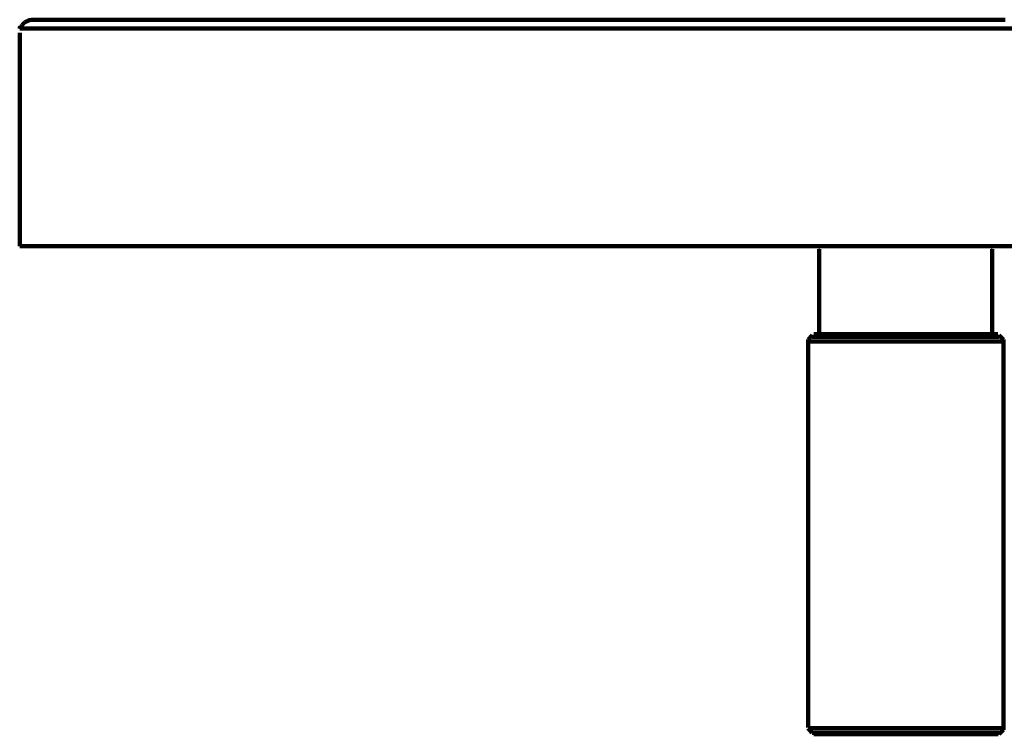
# Model space of a CAD drawing. Header units: millimetres. Extents: x -74 to 325, y -291 to 343.
# Tile 2 of 4: x -74 to 148, y -144 to 17. Entities that reach past the tile are written whole.
import ezdxf

# ---------------------------------------------------------------- set-up
doc = ezdxf.new("R2010")
doc.units = ezdxf.units.MM
doc.header["$MEASUREMENT"] = 0
doc.layers.add('Laag 1', color=7, linetype='Continuous', lineweight=0)

msp = doc.modelspace()

# ---------------------------------------------------------------- linework, layer by layer
at = {"layer": 'Laag 1', "color": 18, "lineweight": 211, "true_color": 0x010000}
for p, q in [((-73.61, 15.39), (-73.52, 15.67)), ((-73.35, 15.32), (-73.19, 15.65)), ((-73.19, 15.65), (-73.02, 15.99)), ((-73.02, 15.99), (-72.76, 16.32)), ((-72.76, 16.32), (-72.43, 16.57)), ((-72.43, 16.57), (-72.09, 16.73)), ((-72.09, 16.73), (-71.75, 16.9)), ((-71.75, 16.9), (-71.41, 17.06)), ((-71.41, 17.06), (-70.99, 17.15)), ((-70.99, 17.15), (-70.57, 17.15)), ((-70.49, 17.15), (-70.57, 17.15)), ((-70.32, 17.15), (-70.49, 17.15)), ((-70.15, 17.15), (-70.32, 17.15)), ((-69.81, 17.15), (-70.15, 17.15)), ((-69.56, 17.15), (-69.81, 17.15)), ((-69.14, 17.15), (-69.56, 17.15)), ((-68.72, 17.15), (-69.14, 17.15)), ((-68.21, 17.15), (-68.72, 17.15)), ((-67.62, 17.15), (-68.21, 17.15)), ((-66.94, 17.15), (-67.62, 17.15)), ((-66.27, 17.15), (-66.94, 17.15)), ((-65.51, 17.15), (-66.27, 17.15)), ((-64.75, 17.15), (-65.51, 17.15)), ((-63.83, 17.15), (-64.75, 17.15)), ((-62.9, 17.15), (-63.83, 17.15)), ((-61.97, 17.15), (-62.9, 17.15)), ((-60.88, 17.15), (-61.97, 17.15)), ((-59.75, 17.15), (-60.84, 17.15)), ((-58.65, 17.15), (-59.75, 17.15)), ((-57.39, 17.15), (-58.65, 17.15)), ((-56.12, 17.15), (-57.39, 17.15)), ((-54.86, 17.15), (-56.12, 17.15)), ((-53.42, 17.15), (-54.86, 17.15)), ((-51.99, 17.15), (-53.42, 17.15)), ((-50.56, 17.15), (-51.99, 17.15)), ((-48.96, 17.15), (-50.56, 17.15)), ((-47.36, 17.15), (-48.96, 17.15)), ((-45.75, 17.15), (-47.36, 17.15)), ((-43.99, 17.15), (-45.75, 17.15)), ((-42.21, 17.15), (-43.99, 17.15)), ((-40.44, 17.15), (-42.21, 17.15)), ((-38.59, 17.15), (-40.44, 17.15)), ((-36.65, 17.15), (-38.59, 17.15)), ((-34.71, 17.15), (-36.65, 17.15)), ((-32.69, 17.15), (-34.71, 17.15)), ((-30.67, 17.15), (-32.69, 17.15)), ((-28.56, 17.15), (-30.67, 17.15)), ((-26.37, 17.15), (-28.56, 17.15)), ((-24.17, 17.15), (-26.37, 17.15)), ((-21.98, 17.15), (-24.17, 17.15)), ((-19.71, 17.15), (-21.98, 17.15)), ((-17.34, 17.15), (-19.71, 17.15)), ((-14.9, 17.15), (-17.34, 17.15)), ((-12.54, 17.15), (-14.9, 17.15)), ((-10.09, 17.15), (-12.54, 17.15)), ((-7.56, 17.15), (-10.09, 17.15)), ((-5.04, 17.15), (-7.56, 17.15)), ((-2.42, 17.15), (-5.04, 17.15)), ((0.19, 17.15), (-2.42, 17.15)), ((2.89, 17.15), (0.19, 17.15)), ((5.59, 17.15), (2.89, 17.15)), ((8.37, 17.15), (5.59, 17.15)), ((11.15, 17.15), (8.37, 17.15)), ((13.93, 17.15), (11.15, 17.15)), ((16.79, 17.15), (13.93, 17.15)), ((19.66, 17.15), (16.79, 17.15)), ((22.53, 17.15), (19.66, 17.15)), ((25.48, 17.15), (22.53, 17.15)), ((28.52, 17.15), (25.48, 17.15)), ((31.47, 17.15), (28.52, 17.15)), ((34.5, 17.15), (31.47, 17.15)), ((37.62, 17.15), (34.5, 17.15)), ((40.66, 17.15), (37.62, 17.15)), ((43.77, 17.15), (40.66, 17.15)), ((46.98, 17.15), (43.77, 17.15)), ((50.1, 17.15), (46.98, 17.15)), ((53.3, 17.15), (50.1, 17.15)), ((56.5, 17.15), (53.3, 17.15)), ((59.71, 17.15), (56.5, 17.15)), ((63, 17.15), (59.71, 17.15)), ((66.29, 17.15), (63, 17.15)), ((69.57, 17.15), (66.29, 17.15)), ((72.86, 17.15), (69.57, 17.15)), ((76.15, 17.15), (72.86, 17.15)), ((79.52, 17.15), (76.15, 17.15)), ((82.89, 17.15), (79.52, 17.15)), ((86.26, 17.15), (82.89, 17.15)), ((89.63, 17.15), (86.26, 17.15)), ((93.01, 17.15), (89.63, 17.15)), ((96.38, 17.15), (93.01, 17.15)), ((99.84, 17.15), (96.38, 17.15)), ((103.21, 17.15), (99.84, 17.15)), ((106.66, 17.15), (103.21, 17.15)), ((110.12, 17.15), (106.66, 17.15)), ((113.49, 17.15), (110.12, 17.15)), ((116.95, 17.15), (113.49, 17.15)), ((120.41, 17.15), (116.95, 17.15)), ((123.86, 17.15), (120.41, 17.15)), ((127.32, 17.15), (123.86, 17.15)), ((130.77, 17.15), (127.32, 17.15)), ((134.15, 17.15), (130.77, 17.15)), ((137.6, 17.15), (134.15, 17.15)), ((141.06, 17.15), (137.6, 17.15)), ((144.43, 17.15), (141.06, 17.15)), ((147.89, 17.15), (144.43, 17.15)), ((-73.61, 15.16), (-73.61, 15.39)), ((-73.61, 15.16), (-73.52, 15.16)), ((-73.6, -33.78), (-73.6, 14.19)), ((-73.52, 14.99), (-73.35, 15.32)), ((-73.52, 15.16), (-73.35, 15.16)), ((-73.35, 15.16), (-73.1, 15.16)), ((-73.1, 15.16), (-72.85, 15.16)), ((-72.85, 15.16), (-72.51, 15.16)), ((-72.51, 15.16), (-72.09, 15.16)), ((-72.09, 15.16), (-71.66, 15.16)), ((-71.66, 15.16), (-71.16, 15.16)), ((-71.16, 15.16), (-70.57, 15.16)), ((-70.57, 15.16), (-69.98, 15.16)), ((-69.98, 15.16), (-69.22, 15.16)), ((-69.22, 15.16), (-68.55, 15.16)), ((-68.55, 15.16), (-67.7, 15.16)), ((-67.7, 15.16), (-66.78, 15.16)), ((-66.78, 15.16), (-65.85, 15.16)), ((-65.85, 15.16), (-64.92, 15.16)), ((-64.92, 15.16), (-63.83, 15.16)), ((-63.83, 15.16), (-62.73, 15.16)), ((-62.73, 15.16), (-61.55, 15.16)), ((-61.55, 15.16), (-60.37, 15.16)), ((-60.37, 15.16), (-59.1, 15.16)), ((-59.1, 15.16), (-57.76, 15.16)), ((-57.76, 15.16), (-56.41, 15.16)), ((-56.41, 15.16), (-54.97, 15.16)), ((-54.97, 15.16), (-53.46, 15.16)), ((-53.46, 15.16), (-51.85, 15.16)), ((-51.85, 15.16), (-50.34, 15.16)), ((-50.34, 15.16), (-48.65, 15.16)), ((-48.65, 15.16), (-46.88, 15.16)), ((-46.88, 15.16), (-45.19, 15.16)), ((-45.19, 15.16), (-43.34, 15.16)), ((-43.34, 15.16), (-41.48, 15.16)), ((-41.48, 15.16), (-39.55, 15.16)), ((-39.55, 15.16), (-37.61, 15.16)), ((-37.61, 15.16), (-35.58, 15.16)), ((-35.58, 15.16), (-33.47, 15.16)), ((-33.47, 15.16), (-31.37, 15.16)), ((-31.37, 15.16), (-29.26, 15.16)), ((-29.26, 15.16), (-26.98, 15.16)), ((-26.98, 15.16), (-24.79, 15.16)), ((-24.79, 15.16), (-22.43, 15.16)), ((-22.43, 15.16), (-20.07, 15.16)), ((-20.07, 15.16), (-17.71, 15.16)), ((-17.71, 15.16), (-15.26, 15.16)), ((-15.26, 15.16), (-12.82, 15.16)), ((-12.82, 15.16), (-10.29, 15.16)), ((-10.29, 15.16), (-7.68, 15.16)), ((-7.68, 15.16), (-5.06, 15.16)), ((-5.06, 15.16), (-2.45, 15.16)), ((-2.45, 15.16), (0.25, 15.16)), ((0.25, 15.16), (2.95, 15.16)), ((2.95, 15.16), (5.73, 15.16)), ((5.73, 15.16), (8.51, 15.16)), ((8.51, 15.16), (11.29, 15.16)), ((11.29, 15.16), (14.16, 15.16)), ((14.16, 15.16), (17.11, 15.16)), ((17.11, 15.16), (19.98, 15.16)), ((19.98, 15.16), (23.01, 15.16)), ((23.01, 15.16), (25.97, 15.16)), ((25.97, 15.16), (29, 15.16)), ((29, 15.16), (32.03, 15.16)), ((32.03, 15.16), (35.15, 15.16)), ((35.15, 15.16), (38.27, 15.16)), ((38.27, 15.16), (41.39, 15.16)), ((41.39, 15.16), (44.51, 15.16)), ((44.51, 15.16), (47.71, 15.16)), ((47.71, 15.16), (50.92, 15.16)), ((50.92, 15.16), (54.21, 15.16)), ((54.21, 15.16), (57.41, 15.16)), ((57.41, 15.16), (60.7, 15.16)), ((60.7, 15.16), (63.99, 15.16)), ((63.99, 15.16), (67.28, 15.16)), ((67.28, 15.16), (70.65, 15.16)), ((70.65, 15.16), (74.02, 15.16)), ((74.02, 15.16), (77.39, 15.16)), ((77.39, 15.16), (80.77, 15.16)), ((80.77, 15.16), (84.14, 15.16)), ((84.14, 15.16), (87.51, 15.16)), ((87.51, 15.16), (90.97, 15.16)), ((90.97, 15.16), (94.43, 15.16)), ((94.43, 15.16), (97.88, 15.16)), ((97.88, 15.16), (101.26, 15.16)), ((101.26, 15.16), (104.71, 15.16)), ((104.71, 15.16), (108.17, 15.16)), ((108.17, 15.16), (111.63, 15.16)), ((111.63, 15.16), (115.17, 15.16)), ((115.17, 15.16), (118.63, 15.16)), ((118.63, 15.16), (122.08, 15.16)), ((122.08, 15.16), (125.53, 15.16)), ((125.53, 15.16), (129, 15.16)), ((129, 15.16), (132.53, 15.16)), ((132.53, 15.16), (135.99, 15.16)), ((135.99, 15.16), (139.45, 15.16)), ((139.45, 15.16), (142.9, 15.16)), ((142.9, 15.16), (146.36, 15.16)), ((146.36, 15.16), (149.82, 15.16)), ((-73.61, -33.78), (-73.52, -33.78)), ((-73.52, -33.78), (-73.35, -33.78)), ((-73.35, -33.78), (-73.1, -33.78)), ((-73.1, -33.78), (-72.85, -33.78)), ((-72.85, -33.78), (-72.51, -33.78)), ((-72.51, -33.78), (-72.09, -33.78)), ((-72.09, -33.78), (-71.67, -33.78)), ((-71.67, -33.78), (-71.16, -33.78)), ((-71.16, -33.78), (-70.57, -33.78)), ((-70.57, -33.78), (-69.98, -33.78)), ((-69.98, -33.78), (-69.22, -33.78)), ((-69.22, -33.78), (-68.55, -33.78)), ((-68.55, -33.78), (-67.7, -33.78)), ((-67.7, -33.78), (-66.78, -33.78)), ((-66.78, -33.78), (-65.85, -33.78)), ((-65.85, -33.78), (-64.92, -33.78)), ((-64.92, -33.78), (-63.83, -33.78)), ((-63.83, -33.78), (-62.73, -33.78)), ((-62.73, -33.78), (-61.55, -33.78)), ((-61.55, -33.78), (-60.37, -33.78)), ((-60.37, -33.78), (-59.11, -33.78)), ((-59.11, -33.78), (-57.76, -33.78)), ((-57.76, -33.78), (-56.41, -33.78)), ((-56.41, -33.78), (-54.97, -33.78)), ((-54.97, -33.78), (-53.45, -33.78)), ((-53.45, -33.78), (-51.85, -33.78)), ((-51.85, -33.78), (-50.34, -33.78)), ((-50.34, -33.78), (-48.65, -33.78)), ((-48.65, -33.78), (-46.88, -33.78)), ((-46.88, -33.78), (-45.19, -33.78)), ((-45.19, -33.78), (-43.34, -33.78)), ((-43.34, -33.78), (-41.48, -33.78)), ((-41.48, -33.78), (-39.54, -33.78)), ((-39.54, -33.78), (-37.61, -33.78)), ((-37.61, -33.78), (-35.58, -33.78)), ((-35.58, -33.78), (-33.47, -33.78)), ((-33.47, -33.78), (-31.37, -33.78)), ((-31.37, -33.78), (-29.26, -33.78)), ((-29.26, -33.78), (-26.98, -33.78)), ((-26.98, -33.78), (-24.79, -33.78)), ((-24.79, -33.78), (-22.43, -33.78)), ((-22.43, -33.78), (-20.07, -33.78)), ((-20.07, -33.78), (-17.71, -33.78)), ((-17.71, -33.78), (-15.26, -33.78)), ((-15.26, -33.78), (-12.82, -33.78)), ((-12.82, -33.78), (-10.29, -33.78)), ((-10.29, -33.78), (-7.68, -33.78)), ((-7.68, -33.78), (-5.06, -33.78)), ((-5.06, -33.78), (-2.45, -33.78)), ((-2.45, -33.78), (0.25, -33.78)), ((0.25, -33.78), (2.95, -33.78)), ((2.95, -33.78), (5.73, -33.78)), ((5.73, -33.78), (8.51, -33.78)), ((8.51, -33.78), (11.3, -33.78)), ((11.3, -33.78), (14.16, -33.78)), ((14.16, -33.78), (17.12, -33.78)), ((17.12, -33.78), (19.98, -33.78)), ((19.98, -33.78), (23.01, -33.78)), ((23.01, -33.78), (25.97, -33.78)), ((25.97, -33.78), (29, -33.78)), ((29, -33.78), (32.04, -33.78)), ((32.04, -33.78), (35.15, -33.78)), ((35.15, -33.78), (38.27, -33.78)), ((38.27, -33.78), (41.39, -33.78)), ((41.39, -33.78), (44.51, -33.78)), ((44.51, -33.78), (47.72, -33.78)), ((47.72, -33.78), (50.92, -33.78)), ((50.92, -33.78), (54.21, -33.78)), ((54.21, -33.78), (57.41, -33.78)), ((57.41, -33.78), (60.7, -33.78)), ((60.7, -33.78), (63.99, -33.78)), ((63.99, -33.78), (67.28, -33.78)), ((67.28, -33.78), (70.65, -33.78)), ((70.65, -33.78), (74.02, -33.78)), ((74.02, -33.78), (77.39, -33.78)), ((77.39, -33.78), (80.77, -33.78)), ((80.77, -33.78), (84.14, -33.78)), ((84.14, -33.78), (87.51, -33.78)), ((87.51, -33.78), (90.97, -33.78)), ((90.97, -33.78), (94.43, -33.78)), ((94.43, -33.78), (97.88, -33.78)), ((97.88, -33.78), (101.25, -33.78)), ((101.25, -33.78), (104.71, -33.78)), ((104.71, -33.78), (108.17, -33.78)), ((106.07, -53.55), (106.07, -34.47)), ((108.17, -33.78), (111.62, -33.78)), ((111.62, -33.78), (115.17, -33.78)), ((115.17, -33.78), (118.62, -33.78)), ((118.62, -33.78), (122.08, -33.78)), ((122.08, -33.78), (125.54, -33.78)), ((125.54, -33.78), (128.99, -33.78)), ((128.99, -33.78), (132.53, -33.78)), ((132.53, -33.78), (135.99, -33.78)), ((135.99, -33.78), (139.45, -33.78)), ((139.45, -33.78), (142.9, -33.78)), ((142.9, -33.78), (146.36, -33.78)), ((145, -53.55), (145, -34.47)), ((146.36, -33.78), (149.82, -33.78)), ((104.53, -53.77), (103.62, -54.78)), ((103.62, -141.98), (103.62, -54.78)), ((103.62, -55.19), (103.71, -55.19)), ((103.71, -55.19), (103.87, -55.19)), ((103.87, -55.19), (104.04, -55.19)), ((104.04, -55.19), (104.28, -55.19)), ((104.29, -55.19), (104.62, -55.19)), ((104.62, -54.18), (104.53, -54.18)), ((104.7, -54.18), (104.62, -54.18)), ((104.62, -55.19), (105.03, -55.19)), ((104.86, -54.18), (104.7, -54.18)), ((108.38, -53.55), (104.86, -53.55)), ((105.03, -54.18), (104.86, -54.18)), ((105.28, -54.18), (105.03, -54.18)), ((105.03, -55.19), (105.44, -55.19)), ((105.61, -54.18), (105.28, -54.18)), ((105.44, -55.19), (105.86, -55.19)), ((106.02, -54.18), (105.61, -54.18)), ((105.86, -55.19), (106.43, -55.19)), ((106.44, -54.18), (106.02, -54.18)), ((106.16, -53.55), (106.07, -53.55)), ((106.32, -53.81), (106.08, -53.56)), ((106.32, -53.55), (106.15, -53.55)), ((106.57, -53.55), (106.32, -53.55)), ((106.93, -54.18), (106.44, -54.18)), ((106.44, -55.19), (107.02, -55.19)), ((106.82, -53.55), (106.57, -53.55)), ((107.15, -53.55), (106.82, -53.55)), ((107.43, -54.18), (106.93, -54.18)), ((107.01, -55.19), (107.67, -55.19)), ((107.48, -53.55), (107.15, -53.55)), ((108.09, -54.18), (107.43, -54.18)), ((107.97, -53.55), (107.48, -53.55)), ((107.68, -55.19), (108.34, -55.19)), ((108.67, -54.18), (108.09, -54.18)), ((108.34, -55.19), (109.08, -55.19)), ((108.96, -53.55), (108.38, -53.55)), ((109.41, -54.18), (108.67, -54.18)), ((109.54, -53.55), (108.96, -53.55)), ((109.08, -55.19), (109.83, -55.19)), ((110.16, -54.18), (109.41, -54.18)), ((110.2, -53.55), (109.54, -53.55)), ((109.83, -55.19), (110.65, -55.19)), ((110.9, -54.18), (110.16, -54.18)), ((110.86, -53.55), (110.2, -53.55)), ((110.65, -55.19), (111.48, -55.19)), ((111.6, -53.55), (110.86, -53.55)), ((111.73, -54.18), (110.9, -54.18)), ((111.48, -55.19), (112.39, -55.19)), ((112.34, -53.55), (111.6, -53.55)), ((112.55, -54.18), (111.73, -54.18)), ((113.17, -53.55), (112.34, -53.55)), ((112.39, -55.19), (113.3, -55.19)), ((113.46, -54.18), (112.55, -54.18)), ((113.99, -53.55), (113.16, -53.55)), ((113.3, -55.19), (114.29, -55.19)), ((114.46, -54.18), (113.47, -54.18)), ((114.9, -53.55), (113.99, -53.55)), ((114.29, -55.19), (115.2, -55.19)), ((115.37, -54.18), (114.45, -54.18)), ((115.81, -53.55), (114.9, -53.55)), ((115.2, -55.19), (116.27, -55.19)), ((116.36, -54.18), (115.37, -54.18)), ((116.79, -53.55), (115.81, -53.55)), ((116.28, -55.19), (117.27, -55.19)), ((117.35, -54.18), (116.36, -54.18)), ((117.7, -53.55), (116.79, -53.55)), ((117.27, -55.19), (118.34, -55.19)), ((118.43, -54.18), (117.35, -54.18)), ((118.77, -53.55), (117.7, -53.55)), ((118.34, -55.19), (119.42, -55.19)), ((119.5, -54.18), (118.43, -54.18)), ((119.76, -53.55), (118.78, -53.55)), ((119.42, -55.19), (120.49, -55.19)), ((120.58, -54.18), (119.5, -54.18)), ((120.75, -53.55), (119.77, -53.55)), ((120.49, -55.19), (121.65, -55.19)), ((121.65, -54.18), (120.58, -54.18)), ((121.83, -53.55), (120.75, -53.55)), ((122.73, -54.18), (121.65, -54.18)), ((121.65, -55.19), (122.72, -55.19)), ((122.9, -53.55), (121.82, -53.55)), ((123.88, -54.18), (122.73, -54.18)), ((122.73, -55.19), (123.88, -55.19)), ((123.97, -53.55), (122.9, -53.55)), ((124.96, -54.18), (123.88, -54.18)), ((123.88, -55.19), (124.96, -55.19)), ((125.04, -53.55), (123.97, -53.55)), ((126.12, -54.18), (124.96, -54.18)), ((124.96, -55.19), (126.12, -55.19)), ((126.11, -53.55), (125.04, -53.55)), ((127.19, -53.55), (126.11, -53.55)), ((127.19, -54.18), (126.11, -54.18)), ((126.12, -55.19), (127.27, -55.19)), ((128.26, -53.55), (127.18, -53.55)), ((128.35, -54.18), (127.19, -54.18)), ((127.27, -55.19), (128.35, -55.19)), ((129.33, -53.55), (128.26, -53.55)), ((129.42, -54.18), (128.35, -54.18)), ((128.35, -55.19), (129.51, -55.19)), ((130.32, -53.55), (129.33, -53.55)), ((130.5, -54.18), (129.43, -54.18)), ((129.51, -55.19), (130.58, -55.19)), ((131.39, -53.55), (130.32, -53.55)), ((131.66, -54.18), (130.5, -54.18)), ((130.58, -55.19), (131.65, -55.19)), ((132.38, -53.55), (131.39, -53.55)), ((132.65, -54.18), (131.66, -54.18)), ((131.66, -55.19), (132.81, -55.19)), ((133.37, -53.55), (132.38, -53.55)), ((133.72, -54.18), (132.65, -54.18)), ((132.81, -55.19), (133.8, -55.19)), ((134.36, -53.55), (133.37, -53.55)), ((134.72, -54.18), (133.73, -54.18)), ((133.81, -55.19), (134.88, -55.19)), ((135.27, -53.55), (134.36, -53.55)), ((135.71, -54.18), (134.72, -54.18)), ((134.88, -55.19), (135.87, -55.19)), ((136.17, -53.55), (135.26, -53.55)), ((136.7, -54.18), (135.71, -54.18)), ((135.87, -55.19), (136.86, -55.19)), ((146.29, -53.55), (136.17, -53.55)), ((137.61, -54.18), (136.7, -54.18)), ((136.87, -55.19), (137.86, -55.19)), ((137.91, -53.55), (137.08, -53.55)), ((138.52, -54.18), (137.61, -54.18)), ((137.86, -55.19), (138.77, -55.19)), ((138.73, -53.55), (137.9, -53.55)), ((139.35, -54.18), (138.52, -54.18)), ((139.56, -53.55), (138.73, -53.55)), ((138.77, -55.19), (139.59, -55.19)), ((140.17, -54.18), (139.35, -54.18)), ((140.21, -53.55), (139.56, -53.55)), ((139.6, -55.19), (140.51, -55.19)), ((141, -54.18), (140.17, -54.18)), ((140.96, -53.55), (140.22, -53.55)), ((140.5, -55.19), (141.33, -55.19)), ((141.53, -53.55), (140.95, -53.55)), ((141.74, -54.18), (141, -54.18)), ((141.33, -55.19), (142.08, -55.19)), ((142.11, -53.55), (141.53, -53.55)), ((142.41, -54.18), (141.75, -54.18)), ((142.08, -55.19), (142.82, -55.19)), ((142.69, -53.55), (142.11, -53.55)), ((143.07, -54.18), (142.41, -54.18)), ((143.18, -53.55), (142.69, -53.55)), ((142.82, -55.19), (143.48, -55.19)), ((143.65, -54.18), (143.07, -54.18)), ((143.6, -53.55), (143.18, -53.55)), ((143.48, -55.19), (144.06, -55.19)), ((144.01, -53.55), (143.59, -53.55)), ((144.23, -54.18), (143.64, -54.18)), ((144.26, -53.55), (144.01, -53.55)), ((144.06, -55.19), (144.72, -55.19)), ((144.64, -54.18), (144.23, -54.18)), ((144.59, -53.55), (144.26, -53.55)), ((144.75, -53.55), (144.58, -53.55)), ((145.14, -54.18), (144.64, -54.18)), ((144.72, -55.19), (145.22, -55.19)), ((144.92, -53.55), (144.75, -53.55)), ((144.75, -53.81), (145, -53.56)), ((145, -53.55), (144.92, -53.55)), ((145.47, -54.18), (145.13, -54.18)), ((145.22, -55.19), (145.71, -55.19)), ((145.8, -54.18), (145.47, -54.18)), ((145.71, -55.19), (146.13, -55.19)), ((146.04, -54.18), (145.8, -54.18)), ((146.29, -54.18), (146.05, -54.18)), ((146.13, -55.19), (146.46, -55.19)), ((146.46, -54.18), (146.29, -54.18)), ((146.54, -54.18), (146.46, -54.18)), ((146.46, -55.19), (146.79, -55.19)), ((146.54, -53.77), (147.53, -54.78)), ((146.79, -55.19), (147.04, -55.19)), ((147.04, -55.19), (147.28, -55.19)), ((147.29, -55.19), (147.45, -55.19)), ((147.45, -55.19), (147.53, -55.19)), ((147.53, -142.47), (147.53, -54.78)), ((103.71, -142.14), (103.62, -142.14)), ((104.53, -143.14), (103.62, -142.14)), ((103.87, -142.14), (103.7, -142.14)), ((104.04, -142.14), (103.87, -142.14)), ((104.29, -142.14), (104.04, -142.14)), ((104.62, -142.14), (104.28, -142.14)), ((104.53, -143.14), (104.62, -143.14)), ((105.03, -142.14), (104.62, -142.14)), ((104.62, -143.14), (104.7, -143.14)), ((104.7, -143.14), (104.87, -143.14)), ((104.86, -143.14), (105.03, -143.14)), ((104.86, -143.51), (108.96, -143.51)), ((105.44, -142.14), (105.03, -142.14)), ((105.03, -143.14), (105.28, -143.14)), ((105.28, -143.14), (105.61, -143.14)), ((105.86, -142.14), (105.44, -142.14)), ((105.61, -143.14), (106.02, -143.14)), ((106.44, -142.14), (105.85, -142.14)), ((106.02, -143.14), (106.44, -143.14)), ((106.07, -143.51), (106.16, -143.51)), ((106.32, -143.25), (106.08, -143.51)), ((106.16, -143.51), (106.32, -143.51)), ((106.32, -143.51), (106.57, -143.51)), ((107.01, -142.14), (106.43, -142.14)), ((106.44, -143.14), (106.93, -143.14)), ((106.57, -143.51), (106.82, -143.51)), ((106.82, -143.51), (107.14, -143.51)), ((106.93, -143.14), (107.43, -143.14)), ((107.68, -142.14), (107.02, -142.14)), ((107.15, -143.51), (107.47, -143.51)), ((107.43, -143.14), (108.09, -143.14)), ((107.48, -143.51), (107.97, -143.51)), ((108.34, -142.14), (107.68, -142.14)), ((107.97, -143.51), (108.38, -143.51)), ((108.09, -143.14), (108.67, -143.14)), ((109.08, -142.14), (108.34, -142.14)), ((108.67, -143.14), (109.41, -143.14)), ((108.96, -143.51), (109.54, -143.51)), ((109.83, -142.14), (109.08, -142.14)), ((109.41, -143.14), (110.16, -143.14)), ((109.54, -143.51), (110.2, -143.51)), ((110.65, -142.14), (109.83, -142.14)), ((110.16, -143.14), (110.9, -143.14)), ((110.2, -143.51), (110.86, -143.51)), ((111.48, -142.14), (110.65, -142.14)), ((110.86, -143.51), (111.6, -143.51)), ((110.9, -143.14), (111.73, -143.14)), ((112.39, -142.14), (111.48, -142.14)), ((111.6, -143.51), (112.34, -143.51)), ((111.73, -143.14), (112.55, -143.14)), ((112.34, -143.51), (113.17, -143.51)), ((113.3, -142.14), (112.39, -142.14)), ((112.55, -143.14), (113.47, -143.14)), ((113.17, -143.51), (113.99, -143.51)), ((114.29, -142.14), (113.3, -142.14)), ((113.46, -143.14), (114.45, -143.14)), ((113.99, -143.51), (114.9, -143.51)), ((115.2, -142.13), (114.29, -142.13)), ((114.46, -143.14), (115.37, -143.14)), ((114.9, -143.51), (115.8, -143.51)), ((116.28, -142.13), (115.2, -142.13)), ((115.37, -143.14), (116.36, -143.14)), ((115.81, -143.51), (116.79, -143.51)), ((117.27, -142.13), (116.28, -142.13)), ((116.36, -143.14), (117.35, -143.14)), ((116.79, -143.51), (117.7, -143.51)), ((118.34, -142.13), (117.27, -142.13)), ((117.35, -143.14), (118.42, -143.14)), ((117.7, -143.51), (118.78, -143.51)), ((119.42, -142.13), (118.34, -142.13)), ((118.43, -143.14), (119.5, -143.14)), ((118.77, -143.51), (119.76, -143.51)), ((120.49, -142.13), (119.42, -142.13)), ((119.5, -143.14), (120.58, -143.14)), ((119.76, -143.51), (120.75, -143.51)), ((121.65, -142.13), (120.49, -142.13)), ((120.58, -143.14), (121.65, -143.14)), ((120.75, -143.51), (121.83, -143.51)), ((122.72, -142.13), (121.65, -142.13)), ((121.65, -143.14), (122.72, -143.14)), ((121.83, -143.51), (122.9, -143.51)), ((123.88, -142.13), (122.72, -142.13)), ((122.73, -143.14), (123.88, -143.14)), ((122.9, -143.51), (123.97, -143.51)), ((124.96, -142.13), (123.88, -142.13)), ((123.88, -143.14), (124.96, -143.14)), ((123.97, -143.51), (125.04, -143.51)), ((126.12, -142.13), (124.96, -142.13)), ((124.96, -143.14), (126.12, -143.14)), ((125.04, -143.51), (126.11, -143.51)), ((126.11, -143.51), (127.19, -143.51)), ((127.27, -142.13), (126.12, -142.13)), ((126.12, -143.14), (127.19, -143.14)), ((127.19, -143.14), (128.35, -143.14)), ((127.19, -143.51), (128.26, -143.51)), ((128.35, -142.13), (127.27, -142.13)), ((128.26, -143.51), (129.33, -143.51)), ((129.51, -142.13), (128.35, -142.13)), ((128.35, -143.14), (129.42, -143.14)), ((129.33, -143.51), (130.32, -143.51)), ((129.42, -143.14), (130.5, -143.14)), ((130.58, -142.13), (129.51, -142.13)), ((130.32, -143.51), (131.39, -143.51)), ((130.5, -143.14), (131.66, -143.14)), ((131.66, -142.13), (130.58, -142.13)), ((131.39, -143.51), (132.38, -143.51)), ((132.82, -142.13), (131.66, -142.13)), ((131.66, -143.14), (132.65, -143.14)), ((132.38, -143.51), (133.37, -143.51)), ((132.65, -143.14), (133.72, -143.14)), ((133.81, -142.13), (132.82, -142.13)), ((133.37, -143.51), (134.36, -143.51)), ((133.72, -143.14), (134.71, -143.14)), ((134.88, -142.13), (133.81, -142.13)), ((134.36, -143.51), (135.27, -143.51)), ((134.72, -143.14), (135.71, -143.14)), ((135.87, -142.13), (134.88, -142.13)), ((135.27, -143.51), (136.17, -143.51)), ((135.71, -143.14), (136.7, -143.14)), ((136.86, -142.13), (135.87, -142.13)), ((136.17, -143.51), (137.08, -143.51)), ((136.7, -143.14), (137.61, -143.14)), ((137.86, -142.13), (136.86, -142.13)), ((137.08, -143.51), (137.91, -143.51)), ((137.61, -143.14), (138.52, -143.14)), ((138.77, -142.13), (137.86, -142.13)), ((137.91, -143.51), (138.73, -143.51)), ((138.52, -143.14), (139.35, -143.14)), ((138.73, -143.51), (139.56, -143.51)), ((139.59, -142.13), (138.77, -142.13)), ((139.35, -143.14), (140.17, -143.14)), ((139.56, -143.51), (140.21, -143.51)), ((140.51, -142.13), (139.59, -142.13)), ((140.17, -143.14), (141, -143.14)), ((140.21, -143.51), (140.96, -143.51)), ((141.33, -142.13), (140.51, -142.13)), ((140.96, -143.51), (141.54, -143.51)), ((141, -143.14), (141.75, -143.14)), ((142.08, -142.13), (141.33, -142.13)), ((141.53, -143.51), (142.11, -143.51)), ((141.74, -143.14), (142.4, -143.14)), ((142.82, -142.13), (142.08, -142.13)), ((142.11, -143.51), (142.69, -143.51)), ((142.41, -143.14), (143.07, -143.14)), ((142.69, -143.51), (143.18, -143.51)), ((143.48, -142.13), (142.82, -142.13)), ((143.07, -143.14), (143.65, -143.14)), ((143.18, -143.51), (146.3, -143.51)), ((144.06, -142.13), (143.48, -142.13)), ((143.6, -143.51), (144.01, -143.51)), ((143.65, -143.14), (144.22, -143.14)), ((144.01, -143.51), (144.25, -143.51)), ((144.72, -142.13), (144.06, -142.13)), ((144.23, -143.14), (144.64, -143.14)), ((144.26, -143.51), (144.58, -143.51)), ((144.59, -143.51), (144.75, -143.51)), ((144.64, -143.14), (145.14, -143.14)), ((145.22, -142.13), (144.72, -142.13)), ((144.75, -143.25), (145, -143.51)), ((144.75, -143.51), (144.92, -143.51)), ((144.92, -143.51), (145, -143.51)), ((145.14, -143.14), (145.47, -143.14)), ((145.71, -142.13), (145.22, -142.13)), ((145.47, -143.14), (145.8, -143.14)), ((146.13, -142.13), (145.71, -142.13)), ((145.8, -143.14), (146.04, -143.14)), ((146.04, -143.14), (146.29, -143.14)), ((146.46, -142.13), (146.13, -142.13)), ((146.29, -143.14), (146.46, -143.14)), ((146.79, -142.13), (146.46, -142.13)), ((146.46, -143.14), (146.54, -143.14)), ((146.54, -143.49), (147.53, -142.48)), ((147.04, -142.13), (146.79, -142.13)), ((147.29, -142.13), (147.04, -142.13)), ((147.45, -142.13), (147.29, -142.13)), ((147.53, -142.13), (147.45, -142.13))]:
    msp.add_line(p, q, dxfattribs=at)
at = {"layer": 'Laag 1', "color": 18, "lineweight": 0, "true_color": 0x000000}
msp.add_lwpolyline([(106.12, -53.68), (144.89, -53.68), (144.89, -33.9), (106.12, -33.9)], close=True, dxfattribs=at)

doc.saveas('drawing.dxf')
